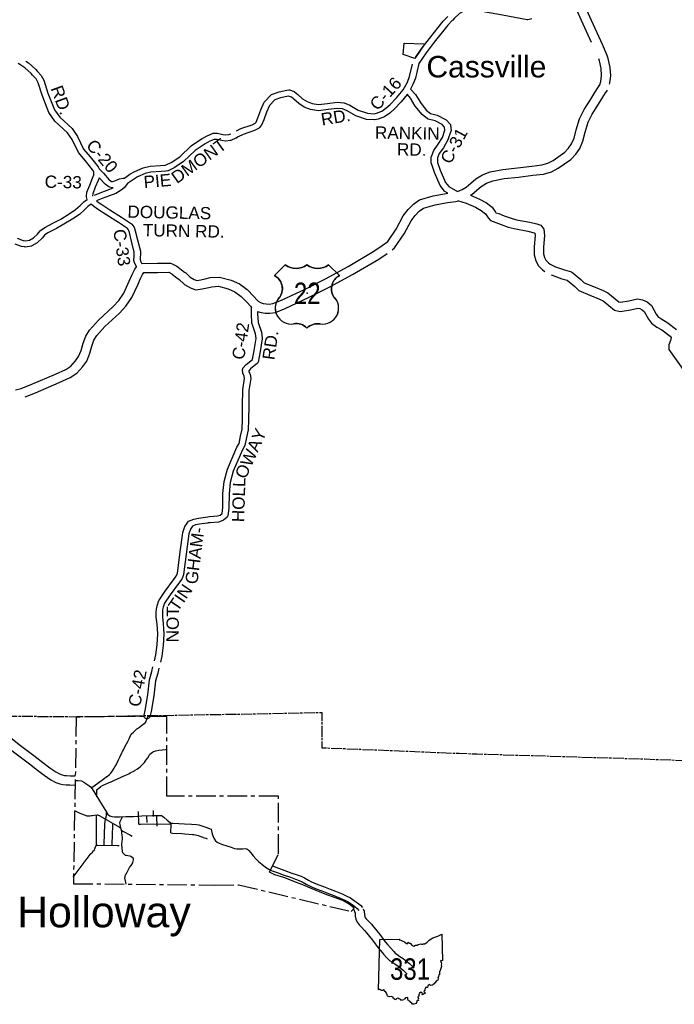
# Model space of a CAD drawing. Header units: feet. Extents: x 2324188 to 2324820, y 186207 to 186678.
# Tile 12 of 41: x 2324445 to 2324528, y 186226 to 186352. Entities that reach past the tile are written whole.
import ezdxf
from ezdxf.enums import TextEntityAlignment as Align

# ---------------------------------------------------------------- set-up
doc = ezdxf.new("R2010")
doc.units = ezdxf.units.FT
doc.header["$MEASUREMENT"] = 0
doc.linetypes.add('CENTERX2', pattern=[4, 2.5, -0.5, 0.5, -0.5])
doc.linetypes.add('CL', pattern=[2, 0.3, -0.15, 1.4, -0.15])
for name, color, linetype in [('61', 7, 'Continuous'), ('62', 7, 'Continuous'), ('INCORPORATION', 3, 'Continuous'), ('MTEXT', 2, 'Continuous'), ('RD_X_Cells', 7, 'Continuous'), ('RT-MKR', 7, 'Continuous'), ('RW_X_CL', 6, 'CL'), ('STREET-URBAN', 15, 'Continuous')]:
    doc.layers.add(name, color=color, linetype=linetype)
doc.styles.add('ARIAL', font='arial.ttf')
doc.styles.add('ROAD', font='arial.ttf', dxfattribs={"height": 400})
doc.styles.get("Standard").update_dxf_attribs({"font": 'arial.ttf'})

# ---------------------------------------------------------------- blocks, each defined once
blk = doc.blocks.new('US3')
at = {"layer": '61', "color": 0, "linetype": 'Continuous'}
blk.add_lwpolyline([(-565, 888), (-874, 579), (-874, 579, -0.432186), (-706, -10), (-706, -10, 0.738096), (-328, -790), (-328, -790, -0.260744), (50, -908), (50, -908, -0.243707), (428, -790), (428, -790, 0.738096), (806, -10), (806, -10, -0.432186), (973, 579), (973, 579), (664, 888), (664, 888, -0.346154), (50, 888), (50, 888, -0.346154), (-565, 888)], format="xyb", close=True, dxfattribs=at)
at = {"layer": '61', "color": 0}
blk.add_point((57, 82), dxfattribs=at)
at = {"layer": '62', "color": 0, "linetype": 'Continuous'}
for p, q in [((-565, 888), (-874, 579)), ((973, 579), (664, 888))]:
    blk.add_line(p, q, dxfattribs=at)
for centre, major_axis, start_param, end_param in [((-258, 1278), (0, 497), 2.475104, 3.808081), ((357, 1278), (0, 497), 2.475104, 3.808081), ((-1067, 206), (0, 420), 4.173388, 5.805154), ((1166, 206), (420, 0), 2.048828, 3.680594), ((-397, -341), (453, 0), 2.321367, 4.864724), ((496, -341), (0, 453), 2.989258, 5.532614), ((-245, -1186), (0, 406), 5.470171, 6.49043), ((352, -1213), (0, 430), 6.107976, 7.064164)]:
    blk.add_ellipse(centre, major_axis=major_axis, ratio=1, start_param=start_param, end_param=end_param, dxfattribs=at)
blk = doc.blocks.new('SR3  _')
at = {"layer": '61', "color": 0, "linetype": 'Continuous'}
blk.add_lwpolyline([(-794, 884), (-240, 893), (-249, 876), (-197, 872), (-141, 842), (-94, 823), (-37, 777), (-2, 778), (12, 815), (39, 786), (70, 781), (124, 713), (168, 698), (222, 722), (262, 725), (291, 749), (367, 768), (388, 756), (428, 759), (448, 768), (484, 760), (545, 812), (609, 873), (707, 931), (853, 985), (968, 1034), (985, 294), (985, 294), (968, 283), (941, 288), (924, 267), (946, 233), (956, 196), (947, 156), (956, 122), (950, 94), (933, 67), (927, 40), (913, 12), (914, -3), (901, -16), (903, -62), (896, -88), (899, -110), (877, -115), (882, -134), (868, -148), (871, -172), (855, -188), (870, -219), (858, -229), (848, -266), (820, -274), (763, -343), (744, -369), (721, -376), (709, -403), (681, -403), (640, -421), (613, -389), (566, -428), (560, -472), (501, -471), (503, -494), (490, -500), (478, -523), (485, -563), (457, -573), (460, -596), (478, -610), (486, -655), (456, -646), (432, -683), (407, -674), (415, -643), (373, -605), (333, -635), (312, -684), (312, -717), (282, -737), (301, -783), (298, -815), (299, -845), (261, -844), (239, -926), (239, -926), (174, -942), (129, -951), (114, -914), (81, -895), (61, -857), (15, -852), (4, -800), (-2, -759), (-65, -769), (-82, -795), (-104, -801), (-117, -827), (-148, -829), (-180, -841), (-202, -816), (-255, -791), (-279, -778), (-330, -798), (-340, -822), (-380, -812), (-390, -785), (-414, -777), (-419, -748), (-471, -733), (-511, -739), (-581, -716), (-585, -679), (-609, -633), (-621, -602), (-665, -577), (-674, -540), (-689, -541), (-701, -556), (-751, -563), (-770, -548), (-798, -522), (-834, -543), (-834, -543), (-794, 884)], close=True, dxfattribs=at)
at = {"layer": '61', "color": 0}
blk.add_point((63, 48), dxfattribs=at)
at = {"layer": '62', "color": 0, "linetype": 'Continuous'}
blk.add_line((-834, -543), (-794, 884), dxfattribs=at)
for points in [[(-794, 884), (-240, 893), (-249, 876), (-197, 872), (-141, 842), (-94, 823), (-37, 777), (-2, 778), (12, 815), (39, 786), (70, 781), (124, 713), (168, 698), (222, 722), (262, 725), (291, 749), (367, 768), (388, 756), (428, 759), (448, 768), (484, 760), (545, 812), (609, 873), (707, 931), (853, 985), (968, 1034), (985, 294)], [(985, 294), (968, 283), (941, 288), (924, 267), (946, 233), (956, 196), (947, 156), (956, 122), (950, 94), (933, 67), (927, 40), (913, 12), (914, -3), (901, -16), (903, -62), (896, -88), (899, -110), (877, -115), (882, -134), (868, -148), (871, -172), (855, -188), (870, -219), (858, -229), (848, -266), (820, -274), (763, -343), (744, -369), (721, -376), (709, -403), (681, -403), (640, -421), (613, -389), (566, -428), (560, -472), (501, -471), (503, -494), (490, -500), (478, -523), (485, -563), (457, -573), (460, -596), (478, -610), (486, -655), (456, -646), (432, -683), (407, -674), (415, -643), (373, -605), (333, -635), (312, -684), (312, -717), (282, -737), (301, -783), (298, -815), (299, -845), (261, -844), (239, -926)], [(239, -926), (174, -942), (129, -951), (114, -914), (81, -895), (61, -857), (15, -852), (4, -800), (-2, -759), (-65, -769), (-82, -795), (-104, -801), (-117, -827), (-148, -829), (-180, -841), (-202, -816), (-255, -791), (-279, -778), (-330, -798), (-340, -822), (-380, -812), (-390, -785), (-414, -777), (-419, -748), (-471, -733), (-511, -739), (-581, -716), (-585, -679), (-609, -633), (-621, -602), (-665, -577), (-674, -540), (-689, -541), (-701, -556), (-751, -563), (-770, -548), (-798, -522), (-834, -543)]]:
    blk.add_lwpolyline(points, dxfattribs=at)

msp = doc.modelspace()

# ---------------------------------------------------------------- linework, layer by layer
at = {"layer": 'INCORPORATION', "linetype": 'CENTERX2'}
msp.add_lwpolyline([(2324495.25, 186347.08), (2324493.74, 186347.57), (2324493.9, 186349.03), (2324496.51, 186348.93)], close=True, dxfattribs=at)
msp.add_lwpolyline([(2324452.01, 186263.04), (2324451.64, 186241.74), (2324469.62, 186241.56), (2324472.72, 186241.6), (2324487.13, 186238.19), (2324487.5, 186238.63), (2324486.85, 186239.13), (2324486.07, 186239.59), (2324484.97, 186239.97), (2324484, 186240.32), (2324483.07, 186240.68), (2324482.01, 186241.14), (2324481.17, 186241.5), (2324480.14, 186241.9), (2324478.53, 186242.54), (2324477.35, 186242.88), (2324476.7, 186243.19), (2324477.82, 186245.55), (2324477.82, 186252.92), (2324463.59, 186252.92), (2324463.59, 186263.1), (2324452.01, 186263.04)], dxfattribs=at)
at = {"layer": 'RD_X_Cells', "color": 2, "linetype": 'Continuous'}
for points in [[(2324520.1, 186343.8), (2324520.13, 186343.95), (2324520.26, 186344.87), (2324520.21, 186345.94), (2324519.94, 186347.09), (2324519.81, 186347.48), (2324519.2, 186348.85), (2324517.61, 186352.4), (2324516.96, 186353.83), (2324516.64, 186354.77), (2324516.51, 186355.8), (2324516.54, 186356.66), (2324516.63, 186357.44), (2324516.94, 186358.11), (2324517.03, 186358.32), (2324517.7, 186359.73), (2324518.2, 186360.63), (2324518.75, 186361.34), (2324519.98, 186362.53), (2324521.54, 186364.08), (2324522.75, 186365.19), (2324522.82, 186365.26)], [(2324517.8, 186349.11), (2324516.54, 186351.91), (2324515.87, 186353.39), (2324515.49, 186354.5), (2324515.39, 186355.3)], [(2324500.69, 186330.08), (2324500.7, 186330.08), (2324501.31, 186330.36), (2324501.82, 186330.67), (2324502.4, 186331.16), (2324503.03, 186331.7), (2324503.88, 186332.22), (2324504.87, 186332.6), (2324506.47, 186332.91), (2324508.36, 186333.1), (2324510.18, 186333.34), (2324511.45, 186333.49), (2324512.24, 186333.7), (2324512.91, 186334.07), (2324514.38, 186335.1), (2324514.89, 186335.63), (2324515.27, 186336.18), (2324515.59, 186336.9), (2324515.86, 186337.98), (2324516.27, 186339.38), (2324516.89, 186340.58), (2324517.73, 186341.87), (2324518.25, 186342.73), (2324518.6, 186343.33), (2324518.79, 186343.58), (2324518.88, 186343.72), (2324518.98, 186344.15), (2324519.09, 186344.92), (2324519.04, 186345.78), (2324518.81, 186346.77), (2324518.73, 186347.02)], [(2324502.37, 186329.63), (2324502.51, 186329.72), (2324503.16, 186330.26), (2324503.73, 186330.75), (2324504.4, 186331.17), (2324505.19, 186331.47), (2324506.64, 186331.75), (2324508.49, 186331.93), (2324510.33, 186332.17), (2324511.68, 186332.33), (2324512.69, 186332.61), (2324513.54, 186333.07), (2324515.15, 186334.2), (2324515.8, 186334.88), (2324516.3, 186335.6), (2324516.7, 186336.51), (2324517, 186337.67), (2324517.36, 186338.94), (2324517.91, 186339.99), (2324518.72, 186341.24), (2324519.26, 186342.13), (2324519.58, 186342.68), (2324519.75, 186342.9), (2324519.84, 186343.04)], [(2324460.37, 186320.92), (2324462.36, 186320.95), (2324463.81, 186320.96), (2324464.04, 186320.97), (2324464.27, 186320.87), (2324464.87, 186320.57), (2324465.01, 186320.46), (2324465.43, 186320.11), (2324465.85, 186319.79), (2324465.98, 186319.7), (2324466.45, 186319.26), (2324466.55, 186319.16), (2324467.07, 186318.85), (2324467.39, 186318.75), (2324467.4, 186318.75), (2324467.9, 186318.82), (2324468.47, 186318.93), (2324469.12, 186319.1), (2324470.31, 186319.18), (2324471.79, 186318.78), (2324472.85, 186318.33), (2324473.85, 186317.57), (2324474.7, 186316.71), (2324475.12, 186316.24), (2324475.25, 186316.08), (2324475.54, 186315.91), (2324475.87, 186315.81), (2324476.25, 186315.75), (2324476.66, 186315.73), (2324477.12, 186315.81), (2324478.22, 186316.23), (2324481.24, 186317.64), (2324483.85, 186318.97), (2324486.72, 186320.54), (2324490.01, 186322.47), (2324491.08, 186323.19), (2324491.79, 186323.72), (2324492.88, 186325.31), (2324493.76, 186327), (2324494.38, 186327.82), (2324495.06, 186328.5), (2324495.86, 186329.03), (2324497.59, 186329.56), (2324499.25, 186329.86), (2324499.46, 186329.89)], [(2324502.37, 186329.63), (2324503.51, 186329.14), (2324504.38, 186328.66), (2324505.11, 186328.08), (2324505.56, 186327.44), (2324505.61, 186327.38), (2324505.96, 186327.27), (2324506.67, 186327), (2324507.54, 186326.68), (2324508.21, 186326.5), (2324509.94, 186326.2), (2324510.83, 186325.97), (2324511.33, 186325.78), (2324511.72, 186325.31), (2324511.79, 186324.5), (2324511.66, 186323), (2324511.66, 186322.16), (2324511.79, 186321.66), (2324511.97, 186321.32), (2324512.31, 186321), (2324512.53, 186320.84), (2324513.23, 186320.5), (2324514.37, 186320.09), (2324515.26, 186319.85), (2324515.72, 186319.47), (2324516.46, 186318.85), (2324516.87, 186318.46), (2324518.06, 186317.96), (2324519.31, 186317.45), (2324519.91, 186317.17), (2324521.29, 186316.03), (2324521.53, 186315.97), (2324522.58, 186316.15), (2324523.69, 186316.39), (2324524.34, 186316.28), (2324524.9, 186316), (2324525.45, 186315.55), (2324526.05, 186314.43), (2324526.29, 186314.13), (2324526.78, 186313.78), (2324527.43, 186313.43), (2324528.66, 186312.49)], [(2324492.35, 186322.67), (2324492.65, 186322.89), (2324493.89, 186324.71), (2324494.76, 186326.37), (2324495.27, 186327.05), (2324495.8, 186327.59), (2324496.36, 186327.96), (2324497.86, 186328.41), (2324499.43, 186328.7), (2324500.48, 186328.84), (2324500.84, 186328.91)], [(2324500.7, 186328.96), (2324501.79, 186328.6), (2324502.99, 186328.08), (2324503.73, 186327.68), (2324504.25, 186327.26), (2324504.63, 186326.74), (2324504.91, 186326.38), (2324505.57, 186326.16), (2324506.26, 186325.9), (2324507.18, 186325.56), (2324507.95, 186325.36), (2324509.69, 186325.05), (2324510.48, 186324.84), (2324510.58, 186324.8), (2324510.61, 186324.5), (2324510.48, 186323.05), (2324510.49, 186322.01), (2324510.69, 186321.24), (2324511.02, 186320.6), (2324511.57, 186320.09), (2324511.83, 186319.9)], [(2324475.17, 186314.79), (2324475.61, 186314.66), (2324476.13, 186314.58), (2324476.74, 186314.55), (2324477.44, 186314.67), (2324478.68, 186315.15), (2324481.76, 186316.59), (2324484.4, 186317.93), (2324487.3, 186319.52), (2324490.63, 186321.47), (2324491.72, 186322.2)], [(2324444.26, 186304.76), (2324444.95, 186304.93), (2324446.34, 186305.49), (2324449.34, 186306.79), (2324450.66, 186307.39), (2324451.32, 186307.79), (2324451.91, 186308.49), (2324452.31, 186309.02), (2324452.65, 186309.82), (2324452.88, 186310.72), (2324453.21, 186311.61), (2324453.69, 186312.41), (2324454.83, 186313.69), (2324456.71, 186315.41), (2324457.43, 186316.19), (2324458.09, 186317.14), (2324458.78, 186318.67), (2324459.14, 186319.51), (2324459.47, 186320.17), (2324459.72, 186320.47)], [(2324445.46, 186303.87), (2324446.8, 186304.41), (2324449.82, 186305.72), (2324451.21, 186306.35), (2324452.09, 186306.89), (2324452.83, 186307.75), (2324453.34, 186308.43), (2324453.76, 186309.45), (2324454, 186310.37), (2324454.27, 186311.1), (2324454.64, 186311.71), (2324455.66, 186312.87), (2324457.54, 186314.58), (2324458.35, 186315.45), (2324459.12, 186316.56), (2324459.85, 186318.2), (2324460.2, 186319.01), (2324460.46, 186319.52), (2324460.65, 186319.75), (2324462.38, 186319.77), (2324463.81, 186319.79), (2324464.23, 186319.58), (2324464.27, 186319.55), (2324464.7, 186319.19), (2324465.15, 186318.86), (2324465.22, 186318.8), (2324465.64, 186318.4), (2324465.84, 186318.22), (2324466.58, 186317.78), (2324466.7, 186317.74), (2324467.28, 186317.55), (2324467.56, 186317.59), (2324468.09, 186317.66), (2324468.72, 186317.79), (2324469.31, 186317.93), (2324470.19, 186318), (2324471.41, 186317.67), (2324472.26, 186317.31), (2324473.08, 186316.69), (2324473.84, 186315.91), (2324474.24, 186315.46), (2324474.4, 186315.28)], [(2324512.65, 186319.48), (2324512.77, 186319.42), (2324514.02, 186318.97), (2324514.7, 186318.78), (2324514.97, 186318.57), (2324515.68, 186317.98), (2324516.21, 186317.46), (2324517.61, 186316.87), (2324518.84, 186316.37), (2324519.29, 186316.16), (2324520.74, 186314.97), (2324521.47, 186314.77), (2324522.8, 186315), (2324523.71, 186315.19), (2324523.97, 186315.15), (2324524.26, 186315.01), (2324524.53, 186314.79), (2324525.07, 186313.79), (2324525.47, 186313.27), (2324526.16, 186312.79), (2324526.79, 186312.44), (2324527.85, 186311.63), (2324527.99, 186311.47), (2324527.89, 186311.06), (2324527.69, 186310.54), (2324527.69, 186309.92), (2324529.75, 186307)], [(2324437.95, 186263.74), (2324439.24, 186263.23), (2324440.1, 186262.82), (2324440.84, 186262.42), (2324441.47, 186262), (2324442.17, 186261.49), (2324442.99, 186260.84), (2324443.8, 186260.22), (2324444.71, 186259.52), (2324445.74, 186258.72), (2324446.74, 186257.96), (2324447.75, 186257.19), (2324448.61, 186256.54), (2324449.38, 186256.01), (2324449.86, 186255.75), (2324450.22, 186255.62), (2324450.5, 186255.56), (2324450.77, 186255.53), (2324451.24, 186255.52), (2324451.88, 186255.49)], [(2324437.52, 186262.65), (2324438.77, 186262.16), (2324439.57, 186261.77), (2324440.24, 186261.41), (2324440.8, 186261.04), (2324441.46, 186260.55), (2324442.27, 186259.91), (2324443.09, 186259.29), (2324444, 186258.59), (2324445.03, 186257.79), (2324446.03, 186257.03), (2324447.04, 186256.25), (2324447.92, 186255.59), (2324448.77, 186255.01), (2324449.38, 186254.67), (2324449.89, 186254.5), (2324450.3, 186254.4), (2324450.7, 186254.36), (2324451.2, 186254.34), (2324451.86, 186254.31)], [(2324451.87, 186254.91), (2324452.26, 186254.91), (2324452.67, 186254.86), (2324452.98, 186254.7), (2324453.49, 186254.37), (2324453.81, 186254.11), (2324454.05, 186253.84), (2324454.39, 186253.28), (2324454.85, 186252.54), (2324455.33, 186251.76)], [(2324455.33, 186251.76), (2324455.73, 186251.09), (2324456.05, 186250.59), (2324456.28, 186250.41), (2324456.57, 186250.32), (2324456.91, 186250.28), (2324457.53, 186250.29), (2324458.35, 186250.31), (2324459.32, 186250.33), (2324460.37, 186250.38), (2324461.7, 186250.43), (2324462.39, 186250.44), (2324462.9, 186250.43), (2324463.03, 186250.37), (2324463.2, 186250.23), (2324463.62, 186249.85), (2324463.99, 186249.53), (2324464.11, 186249.47), (2324464.33, 186249.45), (2324465.11, 186249.44), (2324465.84, 186249.38), (2324466.71, 186249.34), (2324467.35, 186249.3)], [(2324467.35, 186249.3), (2324467.66, 186249.25), (2324468.06, 186249.14), (2324468.55, 186248.97), (2324469.22, 186248.71), (2324469.33, 186248.29), (2324469.41, 186247.98), (2324469.57, 186247.56), (2324469.8, 186247.2), (2324470.02, 186247.02), (2324470.27, 186246.89), (2324470.7, 186246.74), (2324471.25, 186246.55), (2324471.78, 186246.39), (2324472.2, 186246.25), (2324472.53, 186246.2), (2324472.84, 186246.19), (2324473.28, 186246.2), (2324473.61, 186246.21), (2324473.8, 186246.19), (2324473.91, 186246.12), (2324474.06, 186245.98), (2324474.3, 186245.66), (2324474.61, 186245.28), (2324474.94, 186244.9), (2324475.3, 186244.56), (2324475.7, 186244.21), (2324476.19, 186243.84), (2324476.61, 186243.59), (2324477.04, 186243.38), (2324477.65, 186243.17), (2324478.44, 186242.88), (2324479.35, 186242.55), (2324480.02, 186242.31), (2324480.49, 186242.14), (2324480.87, 186241.97), (2324481.36, 186241.66), (2324481.7, 186241.49), (2324482.12, 186241.31), (2324482.64, 186241.1), (2324483.35, 186240.83), (2324484.21, 186240.5), (2324484.9, 186240.22), (2324485.71, 186239.9), (2324486.29, 186239.63), (2324486.73, 186239.41), (2324487.23, 186239.08), (2324487.57, 186238.84), (2324487.88, 186238.57), (2324488.1, 186238.32)], [(2324477.09, 186244.01), (2324477.26, 186243.92), (2324477.84, 186243.73), (2324478.65, 186243.43), (2324479.55, 186243.1), (2324480.22, 186242.86), (2324480.71, 186242.69), (2324481.15, 186242.48), (2324481.65, 186242.17), (2324481.95, 186242.02), (2324482.34, 186241.85), (2324482.86, 186241.65), (2324483.56, 186241.38), (2324484.43, 186241.05), (2324485.12, 186240.77), (2324485.95, 186240.44), (2324486.55, 186240.16), (2324487.03, 186239.92), (2324487.56, 186239.57), (2324487.94, 186239.31), (2324488.3, 186238.99), (2324488.54, 186238.71)], [(2324487.4, 186238.51), (2324487.61, 186237.98), (2324487.64, 186237.59), (2324487.71, 186237.22), (2324487.87, 186236.84), (2324488.13, 186236.5), (2324488.47, 186236.15), (2324488.83, 186235.78), (2324489.12, 186235.43), (2324489.47, 186235), (2324489.82, 186234.54), (2324490.16, 186234.07), (2324490.55, 186233.57), (2324490.86, 186233.19), (2324491.26, 186232.75), (2324491.69, 186232.26), (2324492.02, 186231.93), (2324492.32, 186231.75), (2324492.7, 186231.49), (2324493.1, 186231.23), (2324493.46, 186230.96), (2324493.77, 186230.68), (2324494.08, 186230.37), (2324494.26, 186230.17)], [(2324488.65, 186238.53), (2324488.76, 186238.24), (2324488.8, 186237.76), (2324488.84, 186237.56), (2324488.9, 186237.43), (2324489.02, 186237.27), (2324489.31, 186236.97), (2324489.7, 186236.57), (2324490.02, 186236.18), (2324490.4, 186235.72), (2324490.76, 186235.24), (2324491.1, 186234.78), (2324491.46, 186234.3), (2324491.75, 186233.96), (2324492.14, 186233.53), (2324492.55, 186233.07), (2324492.75, 186232.86), (2324492.95, 186232.74), (2324493.35, 186232.46), (2324493.77, 186232.19), (2324494.2, 186231.86), (2324494.57, 186231.53), (2324494.93, 186231.17), (2324495.13, 186230.95)]]:
    msp.add_lwpolyline(points, dxfattribs=at)
at = {"layer": 'RD_X_Cells'}
for points in [[(2324510.2, 186352.14), (2324509.66, 186352), (2324509.57, 186352), (2324506.44, 186352.59), (2324504.27, 186352.98), (2324503.37, 186353.26), (2324503.01, 186353.36), (2324502.01, 186353.24), (2324501.4, 186353.09), (2324500.95, 186352.81), (2324500.26, 186352.17), (2324500.08, 186351.98), (2324500.01, 186351.91), (2324499.47, 186351.33), (2324497.72, 186349.17), (2324496.7, 186347.81), (2324495.77, 186346.45), (2324495.77, 186346.44), (2324495.31, 186344.56), (2324495.01, 186343.75)], [(2324495.33, 186347.19), (2324496.07, 186348.27), (2324497.11, 186349.65), (2324498.88, 186351.84), (2324499.44, 186352.44)], [(2324446.88, 186344.46), (2324446.43, 186344.96), (2324446.23, 186345.17), (2324445.42, 186345.89), (2324444.79, 186346.33), (2324444.57, 186346.44)], [(2324445.55, 186346.75), (2324445.9, 186346.51), (2324446.78, 186345.73), (2324447.07, 186345.41), (2324447.52, 186344.92), (2324447.87, 186344.29), (2324448.38, 186342.67), (2324449.21, 186340.54), (2324449.89, 186339.58), (2324451.47, 186338.12), (2324452.18, 186337.12), (2324452.95, 186335.5), (2324453.78, 186334.52), (2324454.79, 186333.26), (2324454.94, 186333), (2324455.47, 186332.45), (2324456.21, 186331.6), (2324456.5, 186331.39), (2324456.63, 186331.37), (2324456.92, 186331.48), (2324457.51, 186331.72), (2324457.99, 186331.81), (2324458.05, 186331.81), (2324458.18, 186331.79), (2324458.86, 186332.31), (2324459.49, 186332.67), (2324460.56, 186333.14), (2324461.44, 186333.35), (2324462.77, 186333.42), (2324463.36, 186333.48), (2324463.5, 186333.49), (2324464.11, 186333.78), (2324465.23, 186334.53), (2324466.7, 186335.93), (2324467.5, 186336.49), (2324468.07, 186336.87), (2324468.72, 186337.21), (2324469.41, 186337.52), (2324469.49, 186337.53), (2324470.04, 186337.53), (2324470.74, 186337.38), (2324471.11, 186337.32), (2324471.5, 186337.36), (2324471.75, 186337.47)], [(2324478.88, 186343.02), (2324479.14, 186343.07), (2324479.24, 186343.06), (2324479.83, 186342.85), (2324479.89, 186342.82), (2324480.3, 186342.5), (2324480.9, 186341.94), (2324481.48, 186341.57), (2324482.14, 186341.32), (2324482.96, 186341.19), (2324484.09, 186341.33), (2324485.31, 186341.49), (2324486.16, 186341.41), (2324486.22, 186341.4), (2324486.96, 186341.1), (2324488.02, 186340.47), (2324489.22, 186340.09), (2324490.05, 186340.03), (2324490.33, 186340.09), (2324491.01, 186340.34), (2324491.55, 186340.72), (2324492.1, 186341.21), (2324492.9, 186342.06), (2324493.76, 186343.06), (2324493.76, 186343.06), (2324493.77, 186343.07), (2324493.94, 186343.39), (2324494.29, 186344.06), (2324494.56, 186344.79), (2324494.94, 186346.36)], [(2324444.45, 186324.14), (2324445.22, 186323.85), (2324445.48, 186323.8), (2324446.05, 186323.9), (2324446.54, 186324.17), (2324447.06, 186324.65), (2324447.38, 186325.08), (2324447.43, 186325.13), (2324448, 186325.5), (2324449.12, 186326.08), (2324450.04, 186326.58), (2324451.12, 186327.26), (2324451.92, 186327.79), (2324452.51, 186328.32), (2324452.97, 186328.79), (2324453.42, 186329.08), (2324453.31, 186329.42), (2324453.3, 186329.51), (2324453.36, 186330), (2324453.72, 186330.92), (2324454.08, 186331.79), (2324454.24, 186332.21), (2324454.25, 186332.35), (2324454.24, 186332.52), (2324454.24, 186332.65), (2324454.14, 186332.81), (2324453.17, 186334.02), (2324452.28, 186335.07), (2324451.5, 186336.73), (2324450.88, 186337.6), (2324449.29, 186339.06), (2324448.51, 186340.17), (2324447.64, 186342.41), (2324447.15, 186343.98), (2324446.88, 186344.46)], [(2324495.01, 186343.75), (2324494.7, 186343.16), (2324494.75, 186343.12), (2324495.34, 186342.5), (2324495.95, 186341.44), (2324496.71, 186340.47), (2324497.24, 186340.06), (2324498.11, 186339.84), (2324499.18, 186339.29), (2324499.24, 186339.25), (2324499.74, 186338.71), (2324499.78, 186338.63), (2324499.81, 186338.55), (2324499.87, 186337.86), (2324499.86, 186337.78), (2324499.48, 186336.68), (2324498.89, 186335.69), (2324498.37, 186334.97), (2324498.13, 186334.38), (2324498.13, 186333.82), (2324498.47, 186332.82), (2324499.17, 186331.26), (2324499.59, 186330.72), (2324500.69, 186330.08)], [(2324499.46, 186329.89), (2324499.09, 186330.1), (2324499.04, 186330.15), (2324498.49, 186330.86), (2324497.75, 186332.53), (2324497.36, 186333.66), (2324497.34, 186333.73), (2324497.35, 186334.5), (2324497.36, 186334.57), (2324497.68, 186335.35), (2324498.24, 186336.12), (2324498.77, 186337.01), (2324499.08, 186337.92), (2324499.05, 186338.3), (2324498.73, 186338.64), (2324497.83, 186339.1), (2324496.93, 186339.33), (2324496.85, 186339.37), (2324496.16, 186339.91), (2324495.3, 186341), (2324494.71, 186342.03), (2324494.3, 186342.46), (2324494.28, 186342.46), (2324493.48, 186341.54), (2324492.65, 186340.65), (2324492.04, 186340.11), (2324491.38, 186339.64), (2324490.55, 186339.34), (2324490.14, 186339.25), (2324490.09, 186339.24), (2324489.07, 186339.31), (2324487.7, 186339.76), (2324486.62, 186340.4), (2324486.01, 186340.64), (2324485.32, 186340.7), (2324484.19, 186340.55), (2324482.95, 186340.4), (2324481.94, 186340.55), (2324481.13, 186340.86), (2324480.42, 186341.32), (2324479.79, 186341.9), (2324479.48, 186342.15), (2324479.13, 186342.27), (2324479.12, 186342.26), (2324478.1, 186342.07), (2324477.36, 186341.81), (2324476.67, 186341.07), (2324476.28, 186340.23), (2324475.94, 186339.23), (2324475.66, 186338.57), (2324475.63, 186338.52), (2324475.35, 186338.21), (2324475.29, 186338.16), (2324474.78, 186337.9), (2324473.33, 186337.39), (2324472.67, 186337.07), (2324472.49, 186336.94), (2324472.46, 186336.92), (2324472.45, 186336.91), (2324472.44, 186336.91), (2324472.4, 186336.89), (2324471.73, 186336.6), (2324471.67, 186336.59), (2324471.11, 186336.53), (2324471.06, 186336.53)], [(2324472.45, 186337.83), (2324473.03, 186338.12), (2324474.47, 186338.62), (2324474.84, 186338.81), (2324474.98, 186338.96), (2324475.2, 186339.51), (2324475.56, 186340.52), (2324475.99, 186341.49), (2324476.03, 186341.54), (2324476.88, 186342.45), (2324476.96, 186342.5), (2324477.9, 186342.83), (2324478.88, 186343.02), (2324478.88, 186343.02)], [(2324471.06, 186336.53), (2324470.59, 186336.61), (2324469.95, 186336.75), (2324469.61, 186336.75), (2324469.06, 186336.51), (2324468.48, 186336.2), (2324467.95, 186335.84), (2324467.2, 186335.32), (2324465.72, 186333.92), (2324464.5, 186333.1), (2324463.75, 186332.74), (2324463.69, 186332.73), (2324463.44, 186332.7), (2324462.83, 186332.64), (2324461.55, 186332.57), (2324460.82, 186332.39), (2324459.84, 186331.97), (2324459.3, 186331.65), (2324458.56, 186331.1), (2324458.11, 186330.57), (2324457.73, 186330.25), (2324457.04, 186329.86), (2324456.23, 186329.53), (2324455.33, 186329.21), (2324454.68, 186328.93), (2324454.61, 186328.89), (2324454.69, 186328.83), (2324455.28, 186328.42), (2324456.31, 186327.75), (2324457.8, 186326.81), (2324459.06, 186325.97), (2324459.11, 186325.93), (2324459.35, 186325.6), (2324459.38, 186325.55), (2324459.55, 186325.08), (2324459.81, 186323.94), (2324460.19, 186322.48), (2324460.2, 186322.07), (2324460.16, 186321.72), (2324460.15, 186321.42), (2324460.22, 186321.19), (2324460.34, 186320.96), (2324460.37, 186320.92)], [(2324454.33, 186329.63), (2324455.04, 186329.94), (2324455.95, 186330.26), (2324456.7, 186330.57), (2324456.72, 186330.58), (2324456.65, 186330.57), (2324456.23, 186330.64), (2324456.15, 186330.68), (2324455.68, 186331.02), (2324454.94, 186331.86), (2324454.81, 186331.5), (2324454.44, 186330.63), (2324454.12, 186329.81), (2324454.09, 186329.54), (2324454.1, 186329.5)], [(2324459.72, 186320.47), (2324459.69, 186320.51), (2324459.5, 186320.89), (2324459.37, 186321.28), (2324459.36, 186321.35), (2324459.38, 186321.78), (2324459.42, 186322.1), (2324459.41, 186322.37), (2324459.05, 186323.76), (2324458.8, 186324.86), (2324458.68, 186325.2), (2324458.54, 186325.37), (2324457.38, 186326.16), (2324455.89, 186327.09), (2324454.84, 186327.77), (2324454.23, 186328.2), (2324453.89, 186328.46), (2324453.47, 186328.18)], [(2324453.47, 186328.18), (2324453.04, 186327.75), (2324452.4, 186327.18), (2324451.55, 186326.6), (2324450.43, 186325.91), (2324449.49, 186325.39), (2324448.39, 186324.82), (2324447.95, 186324.53), (2324447.64, 186324.12), (2324447, 186323.53), (2324446.34, 186323.16), (2324446.28, 186323.14), (2324445.5, 186323.01), (2324445.43, 186323.02), (2324445.01, 186323.09), (2324444.21, 186323.39)], [(2324475.17, 186314.79), (2324475.16, 186314.52), (2324475.22, 186313.37), (2324475.66, 186312.13), (2324475.76, 186311.36), (2324475.76, 186311.31), (2324475.5, 186309.67), (2324475.25, 186308.33), (2324475.21, 186308.24), (2324475.15, 186308.17), (2324474.25, 186307.47), (2324474.04, 186307.2), (2324474.05, 186307.12), (2324474.2, 186306.75), (2324474.3, 186306.28), (2324474.31, 186306.21), (2324474.06, 186304.71), (2324474.03, 186302.77), (2324474.01, 186300.97), (2324473.97, 186299.68), (2324473.75, 186298.7), (2324473.53, 186297.68), (2324473.24, 186297.12), (2324472.06, 186294.41), (2324471.65, 186292.93), (2324471.52, 186291.49), (2324471.5, 186289.68), (2324471.37, 186288.7), (2324471.33, 186288.61), (2324471.27, 186288.53), (2324470.8, 186288.14), (2324470.74, 186288.1), (2324470.19, 186287.9), (2324469.1, 186287.82), (2324468.9, 186287.8), (2324468.85, 186287.79), (2324468.76, 186287.77), (2324468.76, 186287.77), (2324467.76, 186287.63), (2324467.22, 186287.53), (2324466.85, 186287.38), (2324466.6, 186286.99), (2324466.38, 186286.39), (2324465.71, 186281.22), (2324465.7, 186281.17), (2324465.47, 186280.62), (2324465.07, 186280.05), (2324464, 186278.61), (2324463.28, 186277.54), (2324463.09, 186277.02), (2324463.04, 186276.68), (2324463, 186276.38), (2324463.01, 186275.8), (2324463.1, 186274.92), (2324463.2, 186273.64), (2324463.12, 186272.14), (2324462.93, 186270.8), (2324462.75, 186270.02)], [(2324473.25, 186307.34), (2324473.26, 186307.44), (2324473.3, 186307.53), (2324473.7, 186308.03), (2324474.52, 186308.66), (2324474.73, 186309.8), (2324474.98, 186311.34), (2324474.89, 186311.94), (2324474.45, 186313.19), (2324474.44, 186313.24), (2324474.38, 186314.51), (2324474.4, 186315.28)], [(2324470.03, 186288.68), (2324470.38, 186288.8), (2324470.62, 186289), (2324470.72, 186289.74), (2324470.73, 186291.53), (2324470.88, 186293.07), (2324471.32, 186294.67), (2324472.53, 186297.46), (2324472.79, 186297.95), (2324472.98, 186298.86), (2324473.19, 186299.78), (2324473.23, 186300.99), (2324473.24, 186302.78), (2324473.28, 186304.78), (2324473.51, 186306.22), (2324473.45, 186306.52), (2324473.29, 186306.9), (2324473.28, 186306.96), (2324473.25, 186307.34)], [(2324465.33, 186284.38), (2324465.57, 186286.24), (2324465.62, 186286.58), (2324465.89, 186287.34), (2324466.17, 186287.77), (2324466.33, 186288.02), (2324467, 186288.28), (2324467.63, 186288.4), (2324468.8, 186288.57)], [(2324468.8, 186288.57), (2324468.79, 186288.57), (2324469.02, 186288.6), (2324470.03, 186288.68)], [(2324461.99, 186270.19), (2324462.16, 186270.94), (2324462.34, 186272.21), (2324462.41, 186273.63), (2324462.32, 186274.85), (2324462.23, 186275.76), (2324462.21, 186276.42), (2324462.26, 186276.79), (2324462.33, 186277.21), (2324462.56, 186277.88), (2324462.59, 186277.92), (2324463.36, 186279.07), (2324464.44, 186280.51), (2324464.78, 186280.99), (2324464.94, 186281.39), (2324465.33, 186284.38)], [(2324461.1, 186262.8), (2324461, 186262.8), (2324460.9, 186262.83), (2324460.81, 186262.88), (2324460.74, 186262.96), (2324460.69, 186263.04), (2324460.66, 186263.14), (2324460.66, 186263.25), (2324460.82, 186263.86), (2324461.13, 186265.84), (2324461.37, 186267.78), (2324461.66, 186268.83), (2324461.8, 186269.43), (2324461.8, 186269.43)], [(2324462.57, 186269.26), (2324462.42, 186268.63), (2324462.14, 186267.63), (2324461.9, 186265.73), (2324461.59, 186263.7), (2324461.42, 186263.05), (2324461.37, 186262.96), (2324461.29, 186262.88), (2324461.2, 186262.83), (2324461.1, 186262.8)]]:
    msp.add_lwpolyline(points, dxfattribs=at)
at = {"layer": 'RW_X_CL', "flags": 128}
msp.add_lwpolyline([(2324234.37, 186261.24), (2324255.14, 186261.09), (2324275.17, 186261.07), (2324286.27, 186261.06), (2324316.97, 186260.73), (2324332.38, 186260.53), (2324343.88, 186260.34), (2324358.76, 186260.19), (2324358.8, 186263.98), (2324377.92, 186263.74), (2324399.14, 186263.47), (2324426.1, 186263.31), (2324441.33, 186263.16), (2324452.02, 186263.05), (2324469.3, 186263.33), (2324474.74, 186263.43), (2324483.36, 186263.59), (2324483.35, 186259.1), (2324500.89, 186258.38), (2324503.16, 186258.31), (2324503.16, 186258.31), (2324524.6, 186257.66), (2324545.79, 186256.9), (2324567.14, 186256.13), (2324567.14, 186256.13), (2324588.66, 186255.35), (2324606.33, 186254.81), (2324630.48, 186254.11), (2324630.48, 186254.11), (2324672.11, 186253.17), (2324689.8, 186252.5), (2324713.68, 186251.9), (2324734.27, 186251.26), (2324734.27, 186251.26), (2324743.02, 186250.99), (2324778.21, 186250.04), (2324819.65, 186248.43)], dxfattribs=at)
at = {"layer": 'STREET-URBAN'}
for points in [[(2324453.95, 186254.01), (2324454.11, 186254.12), (2324455.1, 186254.82), (2324455.18, 186254.88), (2324455.43, 186255.06), (2324455.92, 186255.42), (2324455.94, 186255.44), (2324456.23, 186255.68), (2324456.42, 186255.84), (2324456.62, 186256.14), (2324456.83, 186256.48), (2324456.94, 186256.65), (2324457.04, 186256.83), (2324457.42, 186257.55), (2324457.46, 186257.63), (2324457.59, 186257.91), (2324457.84, 186258.46), (2324457.91, 186258.62), (2324458.02, 186258.83), (2324458.4, 186259.54), (2324458.42, 186259.58), (2324458.58, 186259.9), (2324458.68, 186260.08), (2324458.76, 186260.23), (2324458.85, 186260.44), (2324459.02, 186260.81), (2324459.05, 186260.87), (2324459.3, 186261.09), (2324459.76, 186261.49), (2324459.82, 186261.54), (2324460.08, 186261.74), (2324460.4, 186261.98), (2324460.46, 186262.03), (2324460.72, 186262.24), (2324460.87, 186262.37), (2324460.91, 186262.4), (2324461.04, 186262.73), (2324461.11, 186262.92), (2324461.18, 186263.11)], [(2324454.65, 186252.84), (2324454.65, 186253.71), (2324454.94, 186253.97), (2324455.1, 186254.11), (2324455.2, 186254.2), (2324455.46, 186254.32), (2324456.42, 186254.73), (2324456.48, 186254.76), (2324456.8, 186254.91), (2324457.75, 186255.35), (2324457.79, 186255.37), (2324458.14, 186255.52), (2324458.52, 186255.69), (2324458.71, 186255.77), (2324458.9, 186255.87), (2324459.46, 186256.16), (2324459.55, 186256.21), (2324459.81, 186256.39), (2324460.15, 186256.64), (2324460.17, 186256.65), (2324460.44, 186256.93), (2324460.59, 186257.08), (2324460.71, 186257.2), (2324460.85, 186257.41), (2324461.09, 186257.76), (2324461.14, 186257.82), (2324461.31, 186258.11), (2324461.41, 186258.28), (2324461.59, 186258.41), (2324461.76, 186258.54), (2324461.87, 186258.61), (2324462.15, 186258.68), (2324462.56, 186258.77), (2324462.57, 186258.77), (2324462.98, 186258.83), (2324463.39, 186258.88), (2324463.6, 186258.91)], [(2324451.61, 186242.57), (2324451.74, 186242.74), (2324452.25, 186243.43), (2324452.25, 186243.43), (2324452.5, 186243.77), (2324453, 186244.46), (2324453.06, 186244.54), (2324453.26, 186244.8), (2324453.77, 186245.47), (2324453.78, 186245.49), (2324454.07, 186245.78), (2324454.22, 186245.92), (2324454.29, 186245.99), (2324454.41, 186246.3), (2324454.57, 186246.69), (2324454.58, 186246.71), (2324454.58, 186247.12), (2324454.61, 186250.31), (2324454.62, 186250.53)], [(2324451.77, 186251.07), (2324451.95, 186250.99), (2324452.47, 186250.75), (2324452.61, 186250.68), (2324452.82, 186250.6), (2324453.35, 186250.4), (2324453.37, 186250.39), (2324453.73, 186250.42), (2324453.92, 186250.44), (2324454.1, 186250.46), (2324454.3, 186250.48), (2324454.68, 186250.53), (2324454.73, 186250.54), (2324455.02, 186250.38), (2324457.51, 186248.96), (2324457.67, 186248.86)], [(2324455.58, 186246.62), (2324455.59, 186246.83), (2324455.64, 186249.3), (2324455.64, 186249.32), (2324455.71, 186249.71), (2324455.79, 186250.12), (2324455.81, 186250.24), (2324455.85, 186250.52), (2324455.87, 186250.73), (2324455.9, 186250.93)], [(2324459.98, 186249.34), (2324459.98, 186249.54), (2324459.95, 186250.75), (2324459.94, 186250.95)], [(2324461.87, 186250.32), (2324461.86, 186250.57), (2324461.86, 186250.81), (2324461.86, 186251.06)], [(2324456.6, 186246.6), (2324456.6, 186246.79), (2324456.68, 186249.15), (2324456.68, 186249.35)], [(2324458.37, 186241.68), (2324458.33, 186241.88), (2324458.24, 186242.27), (2324458.22, 186242.36), (2324458.27, 186242.66), (2324458.31, 186242.86), (2324458.32, 186242.91), (2324458.49, 186243.22), (2324458.78, 186243.74), (2324458.81, 186243.79), (2324459, 186244.08), (2324459.22, 186244.42), (2324459.25, 186244.46), (2324459.3, 186244.8), (2324459.33, 186244.97), (2324459.14, 186245.1), (2324458.97, 186245.21), (2324458.89, 186245.26), (2324458.59, 186245.31), (2324458.39, 186245.33), (2324458.28, 186245.35), (2324458.07, 186245.56), (2324457.95, 186245.69), (2324457.92, 186245.9), (2324457.84, 186246.7), (2324457.83, 186246.83), (2324457.85, 186247.1), (2324457.89, 186247.5), (2324457.9, 186247.64), (2324457.87, 186247.9), (2324457.83, 186248.3), (2324457.82, 186248.38), (2324457.74, 186248.69), (2324457.6, 186249.28), (2324457.55, 186249.47), (2324457.63, 186249.66), (2324457.78, 186250.03), (2324457.85, 186250.22)], [(2324459.98, 186249.34), (2324460.2, 186249.34), (2324463.91, 186249.37), (2324464.13, 186249.37)], [(2324461.06, 186249.57), (2324461.05, 186249.75), (2324461.04, 186250.12), (2324461.03, 186250.3)], [(2324462.33, 186249.08), (2324462.32, 186249.28), (2324462.3, 186250.1), (2324462.3, 186250.3)], [(2324464.1, 186248.22), (2324464.1, 186248.41), (2324464.12, 186249.18), (2324464.13, 186249.37)], [(2324457.77, 186248.55), (2324457.96, 186248.45), (2324458.94, 186247.92), (2324459.13, 186247.82)], [(2324464.1, 186248.22), (2324464.29, 186248.2), (2324465.47, 186248.13), (2324465.48, 186248.13), (2324465.86, 186248.1), (2324466.84, 186248.02), (2324467, 186248), (2324467.23, 186247.96), (2324467.42, 186247.92), (2324467.58, 186247.89), (2324467.8, 186247.81), (2324468.17, 186247.67), (2324468.21, 186247.65), (2324468.54, 186247.54), (2324468.73, 186247.47)], [(2324454.55, 186246.66), (2324454.76, 186246.66), (2324457.26, 186246.6), (2324457.47, 186246.6)]]:
    msp.add_lwpolyline(points, dxfattribs=at)

# ---------------------------------------------------------------- block references
at = {"layer": 'RT-MKR', "xscale": 0.004501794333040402, "yscale": 0.004501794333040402, "zscale": 0.00391459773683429}
msp.add_blockref('US3', (2324481.24, 186316.75), dxfattribs=at)
at = {"layer": 'RT-MKR', "color": 7, "xscale": 0.004501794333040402, "yscale": 0.004501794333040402, "zscale": 0.00391459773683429}
msp.add_blockref('SR3  _', (2324494.35, 186230.62), dxfattribs=at)

# ---------------------------------------------------------------- texts
at = {"layer": 'MTEXT'}
msp.add_text('Cassville', height=2.74, dxfattribs=at).set_placement((2324496.73, 186344.66))
msp.add_text('Holloway', height=3.915, dxfattribs=at).set_placement((2324444.45, 186238.13), align=Align.MIDDLE_LEFT)
at = {"layer": 'RD_X_Cells', "style": 'ROAD'}
for s, rotation, p in [('RD.', 289.9833, (2324448.72, 186343.28)), ('C-16', 47.4058, (2324490.48, 186340.32)), ('RD.', 9.4625, (2324483.4, 186338.51)), ('RANKIN', 359.0218, (2324490.14, 186336.85)), ('C-31', 61.4602, (2324499.79, 186333.48)), ('C-20', 310.4399, (2324453.18, 186335.92)), ('DMONT', 35.7401, (2324464.86, 186331.03)), ('RD.', 359.0218, (2324492.95, 186334.71)), ('C-33', 358.8543, (2324447.96, 186330.58)), ('PIE', 5.0803, (2324460.68, 186330.51)), ('DOUGLAS', 358.8543, (2324458.53, 186326.75)), ('TURN RD.', 358.8543, (2324460.49, 186324.4)), ('C-33', 278.1302, (2324456.73, 186325.18)), ('C-42', 81.8702, (2324473.44, 186308.56)), ('RD.', 81.8702, (2324477.31, 186308.52)), ('OWAY', 65.8547, (2324473.63, 186293.29)), ('HOLL', 88.1324, (2324473.44, 186287.86)), ('GHAM-', 82.763, (2324467.46, 186279.9)), ('TIN', 55.4257, (2324464.94, 186276.36)), ('NOT', 89.0608, (2324465.06, 186272.53)), ('C-42', 79.7653, (2324460.17, 186264.23))]:
    msp.add_text(s, height=1.566, rotation=rotation, dxfattribs=at).set_placement(p)
at = {"layer": 'RT-MKR', "style": 'ARIAL', "width": 0.8}
msp.add_text('22', height=2.74, dxfattribs=at).set_placement((2324481.5, 186317.12), align=Align.MIDDLE)
msp.add_text('331', height=2.74, dxfattribs=at).set_placement((2324494.63, 186230.84), align=Align.MIDDLE_CENTER)

doc.saveas('drawing.dxf')
